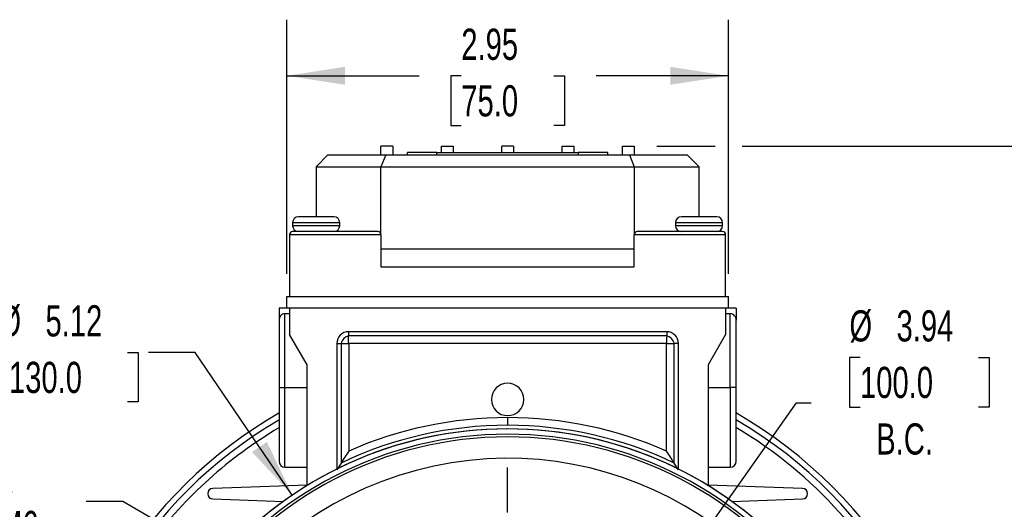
# Model space of a CAD drawing. Header units: inches. Extents: x 0 to 33, y 0 to 25.5.
# Tile 12 of 18: x 22.8 to 29.4, y 10.3 to 13.5. Entities that reach past the tile are written whole.
import ezdxf

# ---------------------------------------------------------------- set-up
doc = ezdxf.new("R2010")
doc.units = ezdxf.units.IN
doc.header["$LTSCALE"] = 3
doc.header["$MEASUREMENT"] = 0
doc.linetypes.add('CENTERX2', pattern=[0.8, 0.5, -0.1, 0.1, -0.1])
doc.layers.add('CENTER', color=40, linetype='CENTERX2')
doc.layers.add('DIMENSIONS', color=140, linetype='Continuous', lineweight=25)
doc.styles.add('SLDTEXTSTYLE0', font='TXT', dxfattribs={"width": 0.7})
doc.dimstyles.new('SLDDIMSTYLE2', dxfattribs={"dimtxt": 0.208333, "dimasz": 0.39, "dimexe": 0, "dimexo": 0.0625, "dimgap": 0.052083, "dimtad": 0, "dimtih": 1, "dimtoh": 1, "dimrnd": 1e-09, "dimzin": 12, "dimdsep": 46, "dimtxsty": 'SLDTEXTSTYLE0', "dimsah": 1, "dimcen": 0.09, "dimadec": 0, "dimazin": 3, "dimtfac": 1, "dimtofl": 0, "dimtmove": 0, "dimatfit": 3, "dimfxl": 0, "dimfrac": 2, "dimtolj": 1, "dimtzin": 12, "dimarcsym": 0})
doc.dimstyles.new('SLDDIMSTYLE5', dxfattribs={"dimtxt": 0.208333, "dimasz": 0.39, "dimexe": 0, "dimexo": 0.0625, "dimgap": 0.052083, "dimtad": 0, "dimtih": 1, "dimtoh": 1, "dimrnd": 1e-09, "dimzin": 12, "dimdsep": 46, "dimtxsty": 'SLDTEXTSTYLE0', "dimsah": 1, "dimcen": 0, "dimadec": 0, "dimazin": 3, "dimtfac": 1, "dimtofl": 0, "dimtmove": 0, "dimatfit": 3, "dimfxl": 0, "dimfrac": 2, "dimtolj": 1, "dimtzin": 12, "dimarcsym": 0})
doc.dimstyles.new('SLDDIMSTYLE6', dxfattribs={"dimtxt": 0.208333, "dimasz": 0.39, "dimexe": 0, "dimexo": 0.0625, "dimgap": 0.052083, "dimtad": 0, "dimtih": 1, "dimtoh": 1, "dimrnd": 1e-09, "dimzin": 12, "dimdsep": 46, "dimtxsty": 'SLDTEXTSTYLE0', "dimsah": 1, "dimcen": 0, "dimadec": 0, "dimazin": 3, "dimtfac": 1, "dimtofl": 0, "dimtmove": 0, "dimatfit": 3, "dimfxl": 0, "dimfrac": 2, "dimtolj": 1, "dimtzin": 12, "dimarcsym": 0})

# ---------------------------------------------------------------- blocks, each defined once
blk = doc.blocks.new('_D_13')
at = {"layer": 'DIMENSIONS'}
for p, q in [((28.4459, 11.283), (28.376, 11.283)), ((28.376, 11.283), (28.376, 10.9517)), ((29.2385, 11.283), (29.3085, 11.283)), ((29.3085, 11.283), (29.3085, 10.9517)), ((27.2268, 9.8548), (28.0218, 10.9804)), ((28.0218, 10.9804), (28.1185, 10.9804)), ((28.376, 10.9517), (28.4459, 10.9517)), ((29.3085, 10.9517), (29.2385, 10.9517))]:
    blk.add_line(p, q, dxfattribs=at)
blk.add_solid([(27.2268, 9.8548), (27.5008, 10.1388), (27.4028, 10.208)], dxfattribs=at)
at = {"layer": 'DIMENSIONS', "char_height": 0.20833, "attachment_point": 1, "style": 'SLDTEXTSTYLE0'}
for s, insert in [('%%c', (28.3752, 11.5983)), ('3.94', (28.69, 11.5983)), ('100.0', (28.4459, 11.2203)), ('B.C.', (28.5543, 10.8423))]:
    blk.add_mtext(s, dxfattribs=dict(at, insert=insert))
blk = doc.blocks.new('_D_15')
at = {"layer": 'DIMENSIONS'}
for p, q in [((23.5185, 10.32), (23.2754, 10.32)), ((24.6138, 9.6877), (23.5185, 10.32))]:
    blk.add_line(p, q, dxfattribs=at)
blk.add_solid([(24.6138, 9.6877), (24.306, 9.9346), (24.246, 9.8307)], dxfattribs=at)
at = {"layer": 'DIMENSIONS', "char_height": 0.20833, "attachment_point": 1, "style": 'SLDTEXTSTYLE0'}
for s, insert in [('4X', (22.549, 10.589)), ('%%c', (22.3701, 10.2568)), ('M6', (22.6848, 10.2577))]:
    blk.add_mtext(s, dxfattribs=dict(at, insert=insert))
blk = doc.blocks.new('_D_16')
at = {"layer": 'DIMENSIONS'}
for p, q in [((22.7585, 11.3166), (22.6885, 11.3166)), ((22.6885, 11.3166), (22.6885, 10.9853)), ((23.551, 11.3166), (23.621, 11.3166)), ((23.621, 11.3166), (23.621, 10.9853)), ((24.0028, 11.3166), (23.691, 11.3166)), ((24.6517, 10.3625), (24.0028, 11.3166)), ((22.6885, 10.9853), (22.7585, 10.9853)), ((23.621, 10.9853), (23.551, 10.9853))]:
    blk.add_line(p, q, dxfattribs=at)
blk.add_solid([(24.6517, 10.3625), (24.482, 10.7187), (24.3828, 10.6513)], dxfattribs=at)
at = {"layer": 'DIMENSIONS', "char_height": 0.20833, "attachment_point": 1, "style": 'SLDTEXTSTYLE0'}
for s, insert in [('%%c', (22.6878, 11.6318)), ('5.12', (23.0025, 11.6318)), ('130.0', (22.7585, 11.2539))]:
    blk.add_mtext(s, dxfattribs=dict(at, insert=insert))
blk = doc.blocks.new('_D_17')
at = {"layer": 'DIMENSIONS'}
for p, q in [((24.6146, 11.8414), (24.6146, 13.5405)), ((27.5673, 11.8414), (27.5673, 13.5405)), ((24.6146, 13.1655), (25.4991, 13.1655)), ((25.7813, 13.165), (25.7113, 13.165)), ((25.7113, 13.165), (25.7113, 12.8337)), ((26.4005, 13.165), (26.4705, 13.165)), ((26.4705, 13.165), (26.4705, 12.8337)), ((27.5673, 13.1655), (26.6828, 13.1655)), ((25.7113, 12.8337), (25.7813, 12.8337)), ((26.4705, 12.8337), (26.4005, 12.8337))]:
    blk.add_line(p, q, dxfattribs=at)
for points in [[(24.6146, 13.1655), (25.0046, 13.1055), (25.0046, 13.2255)], [(27.5673, 13.1655), (27.1773, 13.2255), (27.1773, 13.1055)]]:
    blk.add_solid(points, dxfattribs=at)
at = {"layer": 'DIMENSIONS', "char_height": 0.20833, "attachment_point": 1, "style": 'SLDTEXTSTYLE0'}
for s, insert in [('2.95', (25.7813, 13.4803)), ('75.0', (25.7813, 13.1023))]:
    blk.add_mtext(s, dxfattribs=dict(at, insert=insert))
blk = doc.blocks.new('_D_18')
at = {"layer": 'DIMENSIONS'}
for p, q in [((27.0874, 12.6953), (27.4773, 12.6953)), ((27.6573, 12.6953), (30.4446, 12.6953)), ((30.0696, 12.6953), (30.0696, 10.8493)), ((29.6734, 10.4705), (29.6034, 10.4705)), ((29.6034, 10.4705), (29.6034, 10.1392)), ((30.4659, 10.4705), (30.5359, 10.4705)), ((30.5359, 10.4705), (30.5359, 10.1392)), ((29.6034, 10.1392), (29.6734, 10.1392)), ((30.5359, 10.1392), (30.4659, 10.1392)), ((30.0696, 8.2465), (30.0696, 10.0925)), ((28.7031, 8.2465), (30.4446, 8.2465))]:
    blk.add_line(p, q, dxfattribs=at)
for points in [[(30.0696, 12.6953), (30.0096, 12.3053), (30.1296, 12.3053)], [(30.0696, 8.2465), (30.1296, 8.6365), (30.0096, 8.6365)]]:
    blk.add_solid(points, dxfattribs=at)
at = {"layer": 'DIMENSIONS', "char_height": 0.20833, "attachment_point": 1, "style": 'SLDTEXTSTYLE0'}
for s, insert in [('4.45', (29.76, 10.7857)), ('113.0', (29.6734, 10.4077))]:
    blk.add_mtext(s, dxfattribs=dict(at, insert=insert))
blk = doc.blocks.new('SW_CENTERMARKSYMBOL_2')
at = {"layer": 'CENTER', "color": 0}
for p, q in [((0, 0.2), (0, 2.4622)), ((0, 0), (0, 0.1)), ((-0.2, 0), (-2.4622, 0)), ((0, 0), (-0.1, 0)), ((0, 0), (0, -0.1)), ((0, 0), (0.1, 0)), ((0.2, 0), (2.4622, 0)), ((0, -0.2), (0, -2.4622))]:
    blk.add_line(p, q, dxfattribs=at)

msp = doc.modelspace()

# ---------------------------------------------------------------- linework, layer by layer
for p, q in [((24.8114, 12.5575), (24.8901, 12.6363)), ((24.8901, 12.6363), (25.2771, 12.6363)), ((25.3232, 12.6953), (25.2445, 12.6953)), ((25.2445, 12.6363), (25.2445, 12.6953)), ((25.2771, 12.6363), (25.2445, 12.5575)), ((25.2771, 12.6363), (26.9048, 12.6363)), ((25.3232, 12.6953), (25.3232, 12.6363)), ((25.4216, 12.6363), (25.4216, 12.652)), ((25.6185, 12.652), (25.4216, 12.652)), ((25.6185, 12.6363), (25.6185, 12.652)), ((25.6185, 12.652), (26.5634, 12.652)), ((25.648, 12.6953), (25.7268, 12.6953)), ((25.648, 12.652), (25.648, 12.6953)), ((25.7268, 12.6953), (25.7268, 12.652)), ((26.1303, 12.6953), (26.0516, 12.6953)), ((26.0516, 12.652), (26.0516, 12.6953)), ((26.1303, 12.6953), (26.1303, 12.652)), ((26.4551, 12.6953), (26.5338, 12.6953)), ((26.4551, 12.652), (26.4551, 12.6953)), ((26.5338, 12.6953), (26.5338, 12.652)), ((26.5634, 12.652), (26.5634, 12.6363)), ((26.7602, 12.652), (26.5634, 12.652)), ((26.7602, 12.6363), (26.7602, 12.652)), ((26.8587, 12.6363), (26.8587, 12.6953)), ((26.8587, 12.6953), (26.9374, 12.6953)), ((26.9048, 12.6363), (26.9374, 12.5575)), ((26.9048, 12.6363), (27.2917, 12.6363)), ((26.9374, 12.6953), (26.9374, 12.6363)), ((27.3705, 12.5575), (27.2917, 12.6363)), ((24.8114, 12.5575), (25.2445, 12.5575)), ((24.8114, 12.5575), (24.8114, 12.2229)), ((25.2445, 12.5575), (26.9374, 12.5575)), ((25.2445, 12.1048), (25.2445, 12.5575)), ((26.9374, 12.5575), (26.9374, 12.1048)), ((26.9374, 12.5575), (27.3705, 12.5575)), ((27.3705, 12.2229), (27.3705, 12.5575)), ((24.9689, 12.1835), (24.6539, 12.1835)), ((24.6539, 12.1835), (24.6539, 12.1638)), ((24.9295, 12.2229), (24.6933, 12.2229)), ((24.9689, 12.1638), (24.9689, 12.1835)), ((27.5279, 12.1835), (27.213, 12.1835)), ((27.213, 12.1835), (27.213, 12.1638)), ((27.4886, 12.2229), (27.2524, 12.2229)), ((27.5279, 12.1638), (27.5279, 12.1835)), ((24.9689, 12.1638), (24.6539, 12.1638)), ((25.2248, 12.1245), (24.6539, 12.1245)), ((27.5279, 12.1245), (26.9571, 12.1245)), ((27.5279, 12.1638), (27.213, 12.1638)), ((24.6342, 12.1048), (24.6342, 11.6914)), ((24.6342, 12.1048), (25.2445, 12.1048)), ((25.2445, 12.1048), (25.2445, 11.8882)), ((26.9374, 11.8882), (26.9374, 12.1048)), ((26.9374, 12.1048), (27.5476, 12.1048)), ((27.5476, 11.6914), (27.5476, 12.1048)), ((26.9374, 12.0063), (25.2445, 12.0063)), ((25.2445, 11.8882), (26.9374, 11.8882)), ((24.6146, 11.6914), (27.5673, 11.6914)), ((24.6146, 11.6126), (24.6146, 11.6914)), ((27.5673, 11.6126), (27.5673, 11.6914)), ((24.5634, 11.6126), (24.5634, 11.5322)), ((24.6146, 11.6126), (24.5634, 11.6126)), ((27.5673, 11.6126), (24.6146, 11.6126)), ((24.6342, 11.6126), (24.6342, 11.4355)), ((27.5476, 11.6126), (27.5476, 11.4355)), ((27.6185, 11.6126), (27.5673, 11.6126)), ((27.6185, 11.6126), (27.6185, 11.5322)), ((24.5634, 11.5322), (24.5634, 11.0811)), ((24.6027, 11.0811), (24.6027, 11.5748)), ((24.6342, 11.5748), (24.6027, 11.5748)), ((27.5791, 11.5748), (27.5476, 11.5748)), ((27.5791, 11.0811), (27.5791, 11.5748)), ((27.6185, 11.0811), (27.6185, 11.5322)), ((25.0279, 11.4552), (25.0279, 11.4268)), ((27.1539, 11.4552), (25.0279, 11.4552)), ((27.1539, 11.4552), (27.1539, 11.4268)), ((24.7504, 11.2343), (24.6342, 11.4355)), ((27.1539, 11.4268), (25.0279, 11.4268)), ((27.5476, 11.4355), (27.4315, 11.2343)), ((24.9492, 11.3764), (24.9776, 11.3764)), ((24.9492, 11.3764), (24.9492, 10.5367)), ((24.9776, 11.3764), (24.9776, 10.5775)), ((25.0288, 11.3756), (25.0288, 10.6573)), ((27.1531, 11.3756), (25.0288, 11.3756)), ((27.1531, 10.6573), (27.1531, 11.3756)), ((27.2327, 11.3764), (27.2043, 11.3764)), ((27.2043, 10.5775), (27.2043, 11.3764)), ((27.2327, 10.5367), (27.2327, 11.3764)), ((24.7504, 10.4299), (24.7504, 11.2343)), ((27.4315, 11.2343), (27.4315, 10.4299)), ((24.5634, 11.0811), (24.5634, 10.589)), ((24.5634, 11.0811), (24.6027, 11.0811)), ((24.6027, 11.0811), (24.7504, 11.0811)), ((24.6027, 10.5497), (24.6027, 11.0811)), ((27.4315, 11.0811), (27.5791, 11.0811)), ((27.6185, 11.0811), (27.5791, 11.0811)), ((27.5791, 11.0811), (27.5791, 10.5497)), ((27.6185, 10.589), (27.6185, 11.0811)), ((26.0909, 10.8809), (26.0909, 10.8298)), ((24.6027, 10.5497), (24.7504, 10.5497)), ((24.9776, 10.5775), (24.9492, 10.532)), ((27.2327, 10.532), (27.2043, 10.5775)), ((27.4315, 10.5497), (27.5791, 10.5497)), ((24.7529, 10.43), (24.1208, 10.4079)), ((24.7565, 10.4301), (24.7529, 10.43)), ((24.7529, 10.43), (24.7538, 10.4285)), ((27.4253, 10.4301), (27.429, 10.43)), ((27.429, 10.43), (27.428, 10.4285)), ((28.061, 10.4079), (27.429, 10.43)), ((24.1208, 10.3371), (24.592, 10.3206)), ((27.5899, 10.3206), (28.061, 10.3371))]:
    msp.add_line(p, q)
for centre, radius, start, end in [((24.6933, 12.1835), 0.0394, 90, 180), ((24.9295, 12.1835), 0.0394, 0, 90), ((27.2524, 12.1835), 0.0394, 90, 180), ((27.4886, 12.1835), 0.0394, 0, 90), ((24.6539, 12.1048), 0.0197, 90, 180), ((24.6933, 12.1638), 0.0394, 180, 270), ((24.9295, 12.1638), 0.0394, 270, 0), ((25.2248, 12.1048), 0.0197, 0, 90), ((26.9571, 12.1048), 0.0197, 90, 180), ((27.2524, 12.1638), 0.0394, 180, 270), ((27.4886, 12.1638), 0.0394, 270, 0), ((27.5279, 12.1048), 0.0197, 0, 90), ((24.604, 11.5342), 0.0407, 91.77362, 182.81623), ((27.5779, 11.5342), 0.0407, 357.18377, 88.22638), ((25.0279, 11.3764), 0.0787, 90, 180), ((27.1539, 11.3764), 0.0787, 0, 90), ((25.0441, 11.3603), 0.0684, 103.66581, 166.33419), ((-16.7527, 10.7346), 41.7864, 0.879, 0.94913), ((68.9346, 10.7346), 41.7864, 179.05087, 179.121), ((27.1378, 11.3603), 0.0684, 13.66581, 76.33419), ((25.6698, 53.1571), 41.7864, 269.05087, 269.121), ((26.5121, 53.1571), 41.7864, 270.879, 270.94913), ((26.0909, 11.0024), 0.1083, 0, 180), ((26.0909, 11.0024), 0.1083, 180, 0), ((26.0909, 8.2465), 3.0709, 119.86528, 177.75), ((26.0909, 8.2465), 3.0315, 120.30734, 177.75), ((26.0909, 8.2465), 2.6344, 90, 113.77813), ((26.0909, 8.2465), 2.6344, 66.22187, 90), ((26.0909, 8.2465), 3.0709, 0, 60.15052), ((26.0909, 8.2465), 3.0315, 0, 59.71441), ((26.0909, 8.2465), 2.9873, 120.78129, 142.99486), ((26.0909, 8.2465), 2.5591, 41.18225, 139.00951), ((26.0909, 8.2465), 2.5591, 41.0957, 138.89783), ((26.0909, 8.2465), 2.5832, 90, 115.52955), ((26.0909, 8.2465), 2.5832, 64.47045, 90), ((26.0909, 8.2465), 2.9873, 24.84209, 59.22193), ((26.0909, 8.2465), 2.5059, 34.97599, 145.02401), ((26.0909, 8.2465), 2.5234, 35.58043, 144.41957), ((26.0909, 8.2465), 2.3622, 15, 195), ((30.1133, 7.3399), 6.0711, 146.87776, 147.77179), ((21.9628, 7.272), 6.1967, 32.23727, 33.11318), ((24.6027, 10.589), 0.0394, 180, 270), ((27.5791, 10.589), 0.0394, 270, 0), ((24.1221, 10.3725), 0.0355, 91.99999, 180), ((28.0598, 10.3725), 0.0355, 272, 88.00002), ((24.1221, 10.3725), 0.0355, 180, 268)]:
    msp.add_arc(centre, radius, start, end)

# ---------------------------------------------------------------- block references
at = {"layer": 'CENTER'}
msp.add_blockref('SW_CENTERMARKSYMBOL_2', (26.0909, 8.2465), dxfattribs=at)

# ---------------------------------------------------------------- dimensions: what is measured, and where the dimension line sits
at = {"layer": 'DIMENSIONS'}
dim = msp.add_linear_dim(base=(27.5673, 13.1655), p1=(24.6146, 11.6914), p2=(27.5673, 11.6914), dimstyle='SLDDIMSTYLE2', dxfattribs=at)
dim.commit()
dim.dimension.update_dxf_attribs({"geometry": '_D_17', "text_midpoint": (26.0909, 13.1655), "dimtype": 160})
dim = msp.add_linear_dim(base=(30.0696, 8.2465), p1=(26.9374, 12.6953), p2=(28.5531, 8.2465), angle=90, dimstyle='SLDDIMSTYLE2', dxfattribs=at)
dim.commit()
dim.dimension.update_dxf_attribs({"geometry": '_D_18', "text_midpoint": (30.0696, 10.4709), "dimtype": 160})
dim = msp.add_diameter_dim_2p(p1=(27.5301, 6.1305), p2=(24.6517, 10.3625), dimstyle='SLDDIMSTYLE6', dxfattribs=at)
dim.commit()
dim.dimension.update_dxf_attribs({"geometry": '_D_16', "text_midpoint": (23.1548, 11.3166), "dimtype": 163})
for p1, p2, text, picture, middle in [((24.955, 6.6382), (27.2268, 9.8548), '<>\\PB.C.', '_D_13', (28.8422, 11.1174)), ((24.7842, 9.5892), (24.6138, 9.6877), '4X\\P%%cM6', '_D_15', (22.729, 10.32))]:
    dim = msp.add_diameter_dim_2p(p1=p1, p2=p2, text=text, dimstyle='SLDDIMSTYLE5', dxfattribs=at)
    dim.commit()
    dim.dimension.update_dxf_attribs({"geometry": picture, "text_midpoint": middle, "dimtype": 163})

doc.saveas('drawing.dxf')
